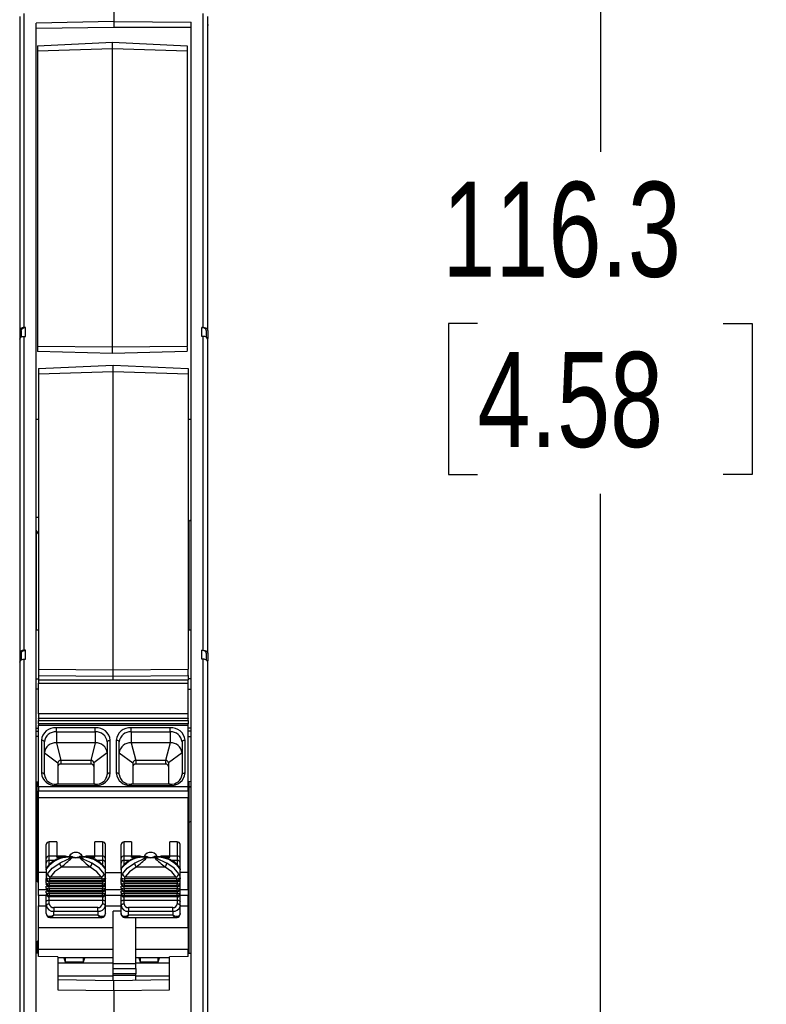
# Model space of a CAD drawing. Header units: millimetres. Extents: x 0 to 559, y 0 to 432.
# Tile 7 of 15: x 144 to 193, y 290 to 356. Entities that reach past the tile are written whole.
import ezdxf

# ---------------------------------------------------------------- set-up
doc = ezdxf.new("R2010")
doc.units = ezdxf.units.MM
doc.header["$LTSCALE"] = 2
doc.layers.add('DIMENSIONS', color=140, linetype='Continuous', lineweight=25)
doc.styles.add('SLDTEXTSTYLE2', font='TXT', dxfattribs={"width": 0.75})
doc.dimstyles.new('SLDDIMSTYLE2', dxfattribs={"dimtxt": 6.35, "dimasz": 6.604, "dimexe": 0, "dimexo": 0.0625, "dimgap": 1.5875, "dimtad": 0, "dimtih": 1, "dimtoh": 1, "dimdec": 1, "dimrnd": 1e-09, "dimzin": 12, "dimdsep": 46, "dimtxsty": 'SLDTEXTSTYLE2', "dimsah": 1, "dimcen": 0.09, "dimadec": 0, "dimazin": 3, "dimtfac": 1, "dimtdec": 1, "dimtofl": 0, "dimtmove": 0, "dimatfit": 3, "dimfxl": 0, "dimfrac": 2, "dimtolj": 1, "dimtzin": 12, "dimarcsym": 0})

# ---------------------------------------------------------------- blocks, each defined once
blk = doc.blocks.new('_D_4')
at = {"layer": 'DIMENSIONS'}
for p, q in [((157.37, 393.568), (188.73, 393.568)), ((182.38, 393.568), (182.38, 346.862)), ((174.169, 335.394), (172.234, 335.394)), ((172.234, 335.394), (172.234, 325.313)), ((190.591, 335.394), (192.525, 335.394)), ((192.525, 335.394), (192.525, 325.313)), ((172.234, 325.313), (174.169, 325.313)), ((192.525, 325.313), (190.591, 325.313)), ((182.38, 277.318), (182.38, 324.024)), ((157.328, 277.318), (188.73, 277.318))]:
    blk.add_line(p, q, dxfattribs=at)
for points in [[(182.38, 393.568), (181.364, 386.964), (183.396, 386.964)], [(182.38, 277.318), (183.396, 283.922), (181.364, 283.922)]]:
    blk.add_solid(points, dxfattribs=at)
at = {"layer": 'DIMENSIONS', "char_height": 6.35, "attachment_point": 1, "style": 'SLDTEXTSTYLE2'}
for s, insert in [('116.3', (171.823, 344.869)), ('4.58', (174.169, 333.499))]:
    blk.add_mtext(s, dxfattribs=dict(at, insert=insert))

msp = doc.modelspace()

# ---------------------------------------------------------------- linework, layer by layer
for p, q in [((149.86, 360.757), (149.86, 355.587)), ((143.875, 335.137), (143.875, 356.116)), ((155.846, 335.137), (155.846, 356.116)), ((143.58, 355.921), (143.58, 334.942)), ((149.86, 355.587), (144.68, 355.475)), ((144.68, 286.873), (144.68, 355.475)), ((149.86, 355.587), (155.04, 355.529)), ((149.86, 355.587), (149.86, 355.171)), ((155.04, 286.873), (155.04, 355.529)), ((156.14, 334.942), (156.14, 355.921)), ((156.14, 355.384), (156.14, 355.317)), ((143.58, 355.001), (143.58, 354.908)), ((149.86, 355.171), (144.68, 355.117)), ((155.04, 355.171), (149.86, 355.171)), ((144.78, 353.96), (149.78, 354.192)), ((149.78, 354.192), (154.78, 353.96)), ((144.78, 353.612), (149.78, 353.773)), ((144.78, 353.612), (144.78, 333.87)), ((149.78, 353.773), (154.78, 353.612)), ((149.78, 333.823), (149.78, 353.773)), ((154.78, 353.96), (154.78, 353.612)), ((154.78, 353.612), (154.78, 333.87)), ((143.58, 334.942), (143.58, 334.401)), ((143.68, 334.943), (143.68, 334.488)), ((143.975, 335.138), (143.875, 335.137)), ((143.975, 334.542), (143.975, 335.138)), ((155.746, 335.138), (155.846, 335.137)), ((155.746, 334.542), (155.746, 335.138)), ((156.04, 334.943), (156.04, 334.49)), ((156.14, 334.942), (156.14, 334.401)), ((143.58, 334.346), (143.58, 313.367)), ((143.875, 334.541), (143.975, 334.542)), ((143.875, 313.562), (143.875, 334.541)), ((155.846, 334.541), (155.746, 334.542)), ((155.846, 313.562), (155.846, 334.541)), ((156.14, 313.367), (156.14, 334.346)), ((149.78, 333.823), (144.78, 333.87)), ((154.78, 333.87), (149.78, 333.823)), ((149.78, 333.403), (144.78, 333.523)), ((154.78, 333.523), (149.78, 333.403)), ((144.83, 332.384), (149.83, 332.616)), ((149.83, 332.616), (154.83, 332.384)), ((154.83, 332.384), (154.83, 332.036)), ((144.83, 332.036), (149.83, 332.197)), ((144.83, 332.036), (144.83, 312.294)), ((149.83, 332.197), (154.83, 332.036)), ((149.83, 312.247), (149.83, 332.197)), ((154.83, 332.036), (154.83, 312.294)), ((144.68, 329.01), (144.83, 329.01)), ((154.83, 329.01), (155.04, 329.01)), ((144.68, 322.45), (144.83, 322.449)), ((155.037, 322.275), (154.89, 322.166)), ((154.89, 322.166), (154.89, 314.917)), ((155.037, 322.275), (155.04, 322.275)), ((155.037, 314.918), (155.037, 322.275)), ((144.684, 321.583), (144.68, 321.583)), ((144.83, 321.344), (144.684, 321.583)), ((144.684, 321.583), (144.684, 314.918)), ((154.83, 319.187), (154.89, 319.187)), ((144.83, 314.917), (144.68, 314.918)), ((155.04, 314.918), (154.83, 314.916)), ((143.58, 313.367), (143.58, 312.826)), ((143.68, 313.368), (143.68, 312.913)), ((143.975, 313.563), (143.875, 313.562)), ((143.975, 312.967), (143.975, 313.563)), ((155.746, 313.563), (155.846, 313.562)), ((155.746, 312.967), (155.746, 313.563)), ((156.04, 313.368), (156.04, 312.914)), ((156.14, 313.367), (156.14, 312.826)), ((143.58, 312.771), (143.58, 286.268)), ((143.875, 312.965), (143.975, 312.967)), ((143.875, 286.268), (143.875, 312.965)), ((155.846, 312.965), (155.746, 312.967)), ((155.846, 286.268), (155.846, 312.965)), ((156.14, 286.268), (156.14, 312.771)), ((144.83, 312.294), (149.83, 312.247)), ((144.83, 311.875), (149.83, 311.827)), ((144.83, 311.875), (144.83, 311.592)), ((149.83, 312.247), (154.83, 312.294)), ((149.83, 311.827), (154.83, 311.875)), ((154.83, 311.875), (154.83, 311.592)), ((144.68, 311.66), (144.83, 311.66)), ((144.83, 311.592), (154.83, 311.592)), ((144.83, 311.592), (144.83, 311.364)), ((144.83, 311.364), (154.83, 311.364)), ((144.83, 309.309), (144.83, 311.364)), ((149.83, 311.592), (149.83, 311.827)), ((155.04, 311.66), (154.83, 311.659)), ((154.83, 311.364), (154.83, 311.592)), ((154.83, 309.309), (154.83, 311.364)), ((144.83, 310.968), (144.68, 310.967)), ((154.83, 310.968), (155.04, 310.967)), ((154.83, 309.309), (144.83, 309.309)), ((144.83, 309.309), (144.83, 309.032)), ((154.83, 309.032), (154.83, 309.309)), ((144.83, 309.032), (154.83, 309.032)), ((144.83, 309.007), (144.83, 309.032)), ((154.83, 309.007), (144.83, 309.007)), ((144.83, 309.007), (144.83, 308.876)), ((144.83, 308.876), (154.83, 308.876)), ((144.83, 308.645), (144.83, 308.876)), ((154.83, 308.645), (144.83, 308.645)), ((144.83, 308.645), (144.83, 308.554)), ((154.83, 309.032), (154.83, 309.007)), ((154.83, 308.876), (154.83, 309.007)), ((154.83, 308.876), (154.83, 308.645)), ((154.83, 308.554), (154.83, 308.645)), ((144.68, 308.352), (144.83, 308.354)), ((144.68, 308.169), (144.83, 308.168)), ((144.83, 308.554), (154.83, 308.554)), ((144.83, 304.445), (144.83, 308.554)), ((148.63, 308.387), (146.03, 308.387)), ((146.03, 308.11), (146.03, 308.387)), ((146.03, 308.11), (146.03, 307.375)), ((146.03, 308.11), (148.63, 308.11)), ((148.63, 308.11), (148.63, 308.387)), ((148.63, 308.11), (148.63, 307.375)), ((153.63, 308.387), (151.03, 308.387)), ((151.03, 308.11), (151.03, 308.387)), ((151.03, 308.11), (151.03, 307.375)), ((151.03, 308.11), (153.63, 308.11)), ((153.63, 308.11), (153.63, 308.387)), ((153.63, 308.11), (153.63, 307.375)), ((154.83, 304.445), (154.83, 308.554)), ((155.04, 308.352), (154.83, 308.354)), ((155.04, 308.169), (154.83, 308.168)), ((144.83, 307.809), (144.68, 307.809)), ((145.03, 307.548), (145.03, 305.367)), ((145.23, 305.258), (145.23, 307.439)), ((148.63, 307.375), (146.03, 307.375)), ((146.03, 307.375), (146.33, 306.205)), ((148.63, 307.375), (148.33, 306.205)), ((149.43, 307.439), (149.43, 305.258)), ((149.63, 305.367), (149.63, 307.548)), ((150.03, 307.548), (150.03, 305.367)), ((150.23, 305.258), (150.23, 307.439)), ((153.63, 307.375), (151.03, 307.375)), ((151.03, 307.375), (151.33, 306.205)), ((153.63, 307.375), (153.33, 306.205)), ((154.43, 307.439), (154.43, 305.258)), ((154.63, 305.367), (154.63, 307.548)), ((154.83, 307.809), (155.04, 307.809)), ((145.23, 306.704), (146.13, 306.038)), ((149.43, 306.704), (148.53, 306.038)), ((150.23, 306.704), (151.13, 306.038)), ((154.43, 306.704), (153.53, 306.038)), ((146.13, 306.038), (146.13, 304.62)), ((148.33, 306.205), (146.33, 306.205)), ((146.33, 306.205), (146.33, 305.96)), ((148.33, 305.96), (146.33, 305.96)), ((148.33, 306.205), (148.33, 305.96)), ((148.53, 306.038), (148.53, 304.62)), ((151.13, 306.038), (151.13, 304.62)), ((153.33, 306.205), (151.33, 306.205)), ((151.33, 306.205), (151.33, 305.96)), ((153.33, 305.96), (151.33, 305.96)), ((153.33, 306.205), (153.33, 305.96)), ((153.53, 306.038), (153.53, 304.62)), ((144.685, 304.785), (144.83, 304.786)), ((144.685, 304.785), (144.685, 304.382)), ((144.755, 299.474), (144.755, 304.785)), ((155.035, 304.785), (154.83, 304.787)), ((154.89, 304.786), (154.89, 304.483)), ((155.035, 304.382), (155.035, 304.785)), ((144.684, 304.383), (144.68, 304.383)), ((144.684, 304.383), (144.685, 304.382)), ((144.684, 302.135), (144.684, 304.383)), ((144.755, 304.431), (144.685, 304.382)), ((154.83, 304.445), (144.83, 304.445)), ((144.83, 304.445), (144.83, 304.168)), ((144.83, 304.168), (154.83, 304.168)), ((144.83, 303.732), (144.83, 304.168)), ((148.63, 304.62), (146.03, 304.62)), ((146.03, 304.62), (146.03, 304.529)), ((146.03, 304.529), (148.63, 304.529)), ((148.63, 304.529), (148.63, 304.62)), ((153.63, 304.62), (151.03, 304.62)), ((151.03, 304.62), (151.03, 304.529)), ((151.03, 304.529), (153.63, 304.529)), ((153.63, 304.529), (153.63, 304.62)), ((154.83, 304.168), (154.83, 304.445)), ((154.83, 304.168), (154.83, 303.732)), ((155.035, 304.382), (154.89, 304.483)), ((154.89, 304.483), (154.89, 302.063)), ((155.037, 304.383), (155.035, 304.382)), ((155.04, 304.383), (155.037, 304.383)), ((155.037, 302.135), (155.037, 304.383)), ((144.83, 303.732), (154.83, 303.732)), ((144.83, 298.725), (144.83, 303.732)), ((154.83, 298.725), (154.83, 303.732)), ((154.89, 303.165), (154.83, 303.166)), ((144.684, 302.135), (144.68, 302.135)), ((144.684, 302.135), (144.684, 301.293)), ((144.684, 302.135), (144.755, 302.1)), ((155.037, 302.135), (154.89, 302.063)), ((154.89, 302.063), (154.89, 293.317)), ((155.037, 293.318), (155.037, 302.135)), ((155.037, 302.135), (155.04, 302.135)), ((144.684, 301.293), (144.68, 301.293)), ((144.684, 301.293), (144.755, 301.306)), ((146.055, 300.754), (145.555, 300.754)), ((145.555, 299.808), (145.555, 300.754)), ((146.055, 300.754), (146.055, 299.808)), ((149.105, 300.754), (148.605, 300.754)), ((148.605, 299.808), (148.605, 300.754)), ((149.105, 300.754), (149.105, 299.808)), ((151.055, 300.754), (150.555, 300.754)), ((150.555, 299.808), (150.555, 300.754)), ((151.055, 300.754), (151.055, 299.808)), ((154.105, 300.754), (153.605, 300.754)), ((153.605, 299.808), (153.605, 300.754)), ((154.105, 300.754), (154.105, 299.808)), ((145.355, 299.671), (145.355, 300.592)), ((149.305, 299.671), (149.305, 300.592)), ((150.355, 299.671), (150.355, 300.592)), ((154.305, 299.671), (154.305, 300.592)), ((144.684, 300.002), (144.68, 300.002)), ((144.684, 293.356), (144.684, 300.002)), ((144.684, 300.002), (144.755, 299.883)), ((144.755, 298.109), (144.755, 299.474)), ((144.755, 299.474), (144.83, 299.474)), ((145.355, 299.342), (145.355, 299.671)), ((145.555, 299.533), (145.555, 299.808)), ((146.055, 299.808), (145.555, 299.808)), ((145.555, 299.283), (145.555, 299.533)), ((145.555, 299.533), (145.93, 299.533)), ((146.055, 299.737), (146.055, 299.808)), ((146.63, 299.8), (146.055, 299.8)), ((146.055, 299.737), (146.63, 299.737)), ((146.63, 299.737), (146.63, 299.8)), ((147.031, 299.711), (147.067, 299.734)), ((147.062, 299.685), (147.093, 299.707)), ((147.599, 299.685), (147.062, 299.685)), ((147.093, 299.707), (147.067, 299.734)), ((147.093, 299.755), (147.07, 299.765)), ((147.093, 299.755), (147.093, 299.707)), ((147.093, 299.707), (147.238, 299.707)), ((147.238, 299.707), (147.33, 299.699)), ((147.33, 299.699), (147.423, 299.707)), ((147.423, 299.707), (147.567, 299.707)), ((147.591, 299.765), (147.567, 299.755)), ((147.594, 299.734), (147.567, 299.707)), ((147.567, 299.707), (147.599, 299.685)), ((147.739, 299.774), (147.583, 299.795)), ((147.594, 299.734), (147.629, 299.711)), ((148.605, 299.8), (148.03, 299.8)), ((148.03, 299.8), (148.03, 299.737)), ((148.03, 299.737), (148.605, 299.737)), ((148.605, 299.737), (148.605, 299.808)), ((149.105, 299.808), (148.605, 299.808)), ((148.732, 299.533), (149.105, 299.533)), ((149.105, 299.808), (149.105, 299.533)), ((149.105, 299.533), (149.105, 299.283)), ((150.355, 299.342), (150.355, 299.671)), ((150.555, 299.533), (150.555, 299.808)), ((151.055, 299.808), (150.555, 299.808)), ((150.555, 299.283), (150.555, 299.533)), ((150.555, 299.533), (150.93, 299.533)), ((151.055, 299.737), (151.055, 299.808)), ((151.63, 299.8), (151.055, 299.8)), ((151.055, 299.737), (151.63, 299.737)), ((151.63, 299.737), (151.63, 299.8)), ((152.031, 299.711), (152.067, 299.734)), ((152.062, 299.685), (152.093, 299.707)), ((152.599, 299.685), (152.062, 299.685)), ((152.067, 299.734), (152.07, 299.765)), ((152.093, 299.707), (152.067, 299.734)), ((152.093, 299.755), (152.07, 299.765)), ((152.093, 299.755), (152.093, 299.707)), ((152.093, 299.707), (152.238, 299.707)), ((152.238, 299.707), (152.33, 299.699)), ((152.33, 299.699), (152.423, 299.707)), ((152.423, 299.707), (152.567, 299.707)), ((152.591, 299.765), (152.567, 299.755)), ((152.594, 299.734), (152.567, 299.707)), ((152.567, 299.707), (152.599, 299.685)), ((152.739, 299.774), (152.583, 299.795)), ((152.594, 299.734), (152.629, 299.711)), ((153.605, 299.8), (153.03, 299.8)), ((153.03, 299.8), (153.03, 299.737)), ((153.03, 299.737), (153.605, 299.737)), ((153.605, 299.737), (153.605, 299.808)), ((154.105, 299.808), (153.605, 299.808)), ((153.732, 299.533), (154.105, 299.533)), ((154.105, 299.808), (154.105, 299.533)), ((154.105, 299.533), (154.105, 299.283)), ((145.355, 298.725), (144.83, 298.725)), ((144.83, 297.579), (144.83, 298.725)), ((145.355, 298.977), (145.355, 299.342)), ((145.37, 298.974), (145.355, 298.89)), ((145.355, 298.89), (145.355, 298.288)), ((145.394, 299.053), (145.374, 298.979)), ((148.298, 299.082), (146.363, 299.082)), ((149.287, 298.979), (149.267, 299.053)), ((149.305, 298.89), (149.291, 298.974)), ((149.305, 298.922), (149.305, 299.342)), ((149.305, 298.884), (149.305, 298.922)), ((149.305, 298.89), (149.305, 298.922)), ((149.305, 298.288), (149.305, 298.89)), ((149.305, 298.725), (150.355, 298.725)), ((150.355, 298.977), (150.355, 299.342)), ((150.37, 298.974), (150.355, 298.89)), ((150.355, 298.89), (150.355, 298.288)), ((150.394, 299.053), (150.374, 298.979)), ((153.298, 299.082), (151.363, 299.082)), ((154.287, 298.979), (154.267, 299.053)), ((154.305, 298.89), (154.291, 298.974)), ((154.305, 298.922), (154.305, 299.342)), ((154.305, 298.884), (154.305, 298.922)), ((154.305, 298.89), (154.305, 298.922)), ((154.305, 298.288), (154.305, 298.89)), ((154.83, 298.725), (154.305, 298.725)), ((154.83, 297.579), (154.83, 298.725)), ((144.822, 298.038), (144.755, 298.109)), ((145.355, 298.288), (145.361, 298.352)), ((145.355, 298.279), (145.355, 298.288)), ((145.355, 298.266), (145.355, 298.279)), ((145.355, 298.023), (145.355, 298.266)), ((145.361, 298.352), (145.374, 298.368)), ((145.374, 298.368), (145.391, 298.453)), ((145.572, 298.288), (145.543, 298.292)), ((145.555, 298.112), (145.555, 298.116)), ((145.555, 298.112), (149.105, 298.112)), ((145.555, 298.098), (145.555, 298.112)), ((145.555, 298.098), (149.105, 298.098)), ((145.555, 297.957), (145.555, 298.098)), ((149.088, 298.288), (145.572, 298.288)), ((149.088, 298.149), (145.572, 298.149)), ((145.637, 298.418), (149.023, 298.418)), ((149.088, 298.182), (149.088, 298.288)), ((149.088, 298.149), (149.088, 298.182)), ((149.105, 298.116), (149.105, 298.112)), ((149.105, 298.112), (149.105, 298.098)), ((149.105, 298.098), (149.105, 297.957)), ((149.27, 298.453), (149.286, 298.368)), ((149.286, 298.368), (149.286, 298.325)), ((149.286, 298.368), (149.3, 298.352)), ((149.3, 298.352), (149.305, 298.288)), ((149.305, 298.279), (149.305, 298.288)), ((149.305, 298.266), (149.305, 298.279)), ((149.305, 298.062), (149.305, 298.206)), ((150.355, 298.288), (150.361, 298.352)), ((150.355, 298.279), (150.355, 298.288)), ((150.355, 298.266), (150.355, 298.279)), ((150.355, 298.023), (150.355, 298.266)), ((150.361, 298.352), (150.374, 298.368)), ((150.374, 298.368), (150.391, 298.453)), ((150.572, 298.288), (150.543, 298.292)), ((150.555, 298.112), (150.555, 298.116)), ((150.555, 298.112), (154.105, 298.112)), ((150.555, 298.098), (150.555, 298.112)), ((150.555, 298.098), (154.105, 298.098)), ((150.555, 297.957), (150.555, 298.098)), ((154.088, 298.288), (150.572, 298.288)), ((154.088, 298.149), (150.572, 298.149)), ((150.637, 298.418), (154.023, 298.418)), ((154.088, 298.182), (154.088, 298.288)), ((154.088, 298.149), (154.088, 298.182)), ((154.105, 298.116), (154.105, 298.112)), ((154.105, 298.112), (154.105, 298.098)), ((154.105, 298.098), (154.105, 297.957)), ((154.27, 298.453), (154.286, 298.368)), ((154.286, 298.368), (154.286, 298.325)), ((154.286, 298.368), (154.3, 298.352)), ((154.3, 298.352), (154.305, 298.288)), ((154.305, 298.279), (154.305, 298.288)), ((154.305, 298.266), (154.305, 298.279)), ((154.305, 298.062), (154.305, 298.206)), ((144.822, 298.038), (144.83, 298.032)), ((144.83, 298.038), (144.822, 298.038)), ((144.83, 297.188), (144.83, 297.579)), ((144.83, 297.579), (145.355, 297.579)), ((145.356, 298.012), (145.355, 298.024)), ((145.355, 297.939), (145.355, 297.948)), ((145.355, 297.695), (145.355, 297.806)), ((145.356, 297.685), (145.355, 297.697)), ((145.355, 297.612), (145.355, 297.62)), ((145.355, 297.369), (145.355, 297.479)), ((149.105, 297.957), (145.555, 297.957)), ((145.555, 297.957), (145.555, 297.823)), ((149.105, 297.823), (145.555, 297.823)), ((145.555, 297.78), (145.555, 297.823)), ((145.555, 297.78), (149.105, 297.78)), ((145.555, 297.771), (145.555, 297.78)), ((145.555, 297.771), (149.105, 297.771)), ((145.555, 297.63), (145.555, 297.771)), ((149.105, 297.63), (145.555, 297.63)), ((145.555, 297.63), (145.555, 297.495)), ((149.105, 297.495), (145.555, 297.495)), ((145.555, 297.453), (145.555, 297.495)), ((145.555, 297.453), (149.105, 297.453)), ((145.555, 297.444), (145.555, 297.453)), ((145.555, 297.444), (149.105, 297.444)), ((145.555, 297.303), (145.555, 297.444)), ((149.105, 297.823), (149.105, 297.957)), ((149.105, 297.823), (149.105, 297.78)), ((149.105, 297.78), (149.105, 297.771)), ((149.105, 297.771), (149.105, 297.63)), ((149.105, 297.495), (149.105, 297.63)), ((149.105, 297.495), (149.105, 297.453)), ((149.105, 297.453), (149.105, 297.444)), ((149.105, 297.444), (149.105, 297.303)), ((149.305, 297.939), (149.305, 297.948)), ((149.305, 297.62), (149.305, 297.629)), ((149.305, 297.612), (149.305, 297.62)), ((149.305, 297.579), (150.355, 297.579)), ((150.356, 298.012), (150.355, 298.024)), ((150.355, 297.939), (150.355, 297.948)), ((150.355, 297.695), (150.355, 297.806)), ((150.356, 297.685), (150.355, 297.697)), ((150.355, 297.612), (150.355, 297.62)), ((150.355, 297.369), (150.355, 297.479)), ((154.105, 297.957), (150.555, 297.957)), ((150.555, 297.957), (150.555, 297.823)), ((154.105, 297.823), (150.555, 297.823)), ((150.555, 297.78), (150.555, 297.823)), ((150.555, 297.78), (154.105, 297.78)), ((150.555, 297.771), (150.555, 297.78)), ((150.555, 297.771), (154.105, 297.771)), ((150.555, 297.63), (150.555, 297.771)), ((154.105, 297.63), (150.555, 297.63)), ((150.555, 297.63), (150.555, 297.495)), ((154.105, 297.495), (150.555, 297.495)), ((150.555, 297.453), (150.555, 297.495)), ((150.555, 297.453), (154.105, 297.453)), ((150.555, 297.444), (150.555, 297.453)), ((150.555, 297.444), (154.105, 297.444)), ((150.555, 297.303), (150.555, 297.444)), ((154.105, 297.823), (154.105, 297.957)), ((154.105, 297.823), (154.105, 297.78)), ((154.105, 297.78), (154.105, 297.771)), ((154.105, 297.771), (154.105, 297.63)), ((154.105, 297.495), (154.105, 297.63)), ((154.105, 297.495), (154.105, 297.453)), ((154.105, 297.453), (154.105, 297.444)), ((154.105, 297.444), (154.105, 297.303)), ((154.305, 297.939), (154.305, 297.948)), ((154.305, 297.62), (154.305, 297.629)), ((154.305, 297.612), (154.305, 297.62)), ((154.305, 297.579), (154.83, 297.579)), ((154.83, 297.579), (154.83, 297.188)), ((144.83, 297.188), (144.83, 296.496)), ((145.355, 297.188), (144.83, 297.188)), ((145.356, 297.362), (145.355, 297.37)), ((145.355, 296.757), (145.355, 297.188)), ((145.355, 296.519), (145.355, 296.757)), ((149.105, 297.303), (145.555, 297.303)), ((145.555, 297.303), (145.555, 297.169)), ((149.105, 297.169), (145.555, 297.169)), ((145.555, 297.124), (145.555, 297.169)), ((149.105, 297.124), (145.555, 297.124)), ((145.555, 297.124), (145.555, 297.079)), ((149.105, 297.079), (145.555, 297.079)), ((145.555, 296.866), (145.555, 297.079)), ((145.555, 296.628), (145.555, 296.866)), ((145.555, 296.866), (149.105, 296.866)), ((149.105, 297.169), (149.105, 297.303)), ((149.105, 297.169), (149.105, 297.124)), ((149.105, 297.079), (149.105, 297.124)), ((149.105, 297.079), (149.105, 296.866)), ((149.105, 296.866), (149.105, 296.628)), ((149.305, 297.267), (149.305, 297.369)), ((149.305, 296.757), (149.305, 297.267)), ((150.355, 297.188), (149.305, 297.188)), ((149.305, 296.519), (149.305, 296.757)), ((150.356, 297.362), (150.355, 297.37)), ((150.355, 296.757), (150.355, 297.188)), ((150.355, 296.519), (150.355, 296.757)), ((154.105, 297.303), (150.555, 297.303)), ((150.555, 297.303), (150.555, 297.169)), ((154.105, 297.169), (150.555, 297.169)), ((150.555, 297.124), (150.555, 297.169)), ((154.105, 297.124), (150.555, 297.124)), ((150.555, 297.124), (150.555, 297.079)), ((154.105, 297.079), (150.555, 297.079)), ((150.555, 296.866), (150.555, 297.079)), ((150.555, 296.628), (150.555, 296.866)), ((150.555, 296.866), (154.105, 296.866)), ((154.105, 297.169), (154.105, 297.303)), ((154.105, 297.169), (154.105, 297.124)), ((154.105, 297.079), (154.105, 297.124)), ((154.105, 297.079), (154.105, 296.866)), ((154.105, 296.866), (154.105, 296.628)), ((154.305, 297.267), (154.305, 297.369)), ((154.305, 296.757), (154.305, 297.267)), ((154.83, 297.188), (154.305, 297.188)), ((154.305, 296.519), (154.305, 296.757)), ((154.83, 296.496), (154.83, 297.188)), ((144.83, 295.023), (144.83, 296.496)), ((144.83, 296.496), (145.359, 296.496)), ((145.355, 295.968), (145.355, 296.519)), ((145.855, 296.368), (145.855, 296.125)), ((148.805, 296.368), (145.855, 296.368)), ((145.855, 295.856), (145.855, 296.125)), ((145.855, 296.125), (148.805, 296.125)), ((148.805, 296.125), (148.805, 296.368)), ((148.805, 296.125), (148.805, 295.856)), ((149.305, 296.519), (149.295, 296.453)), ((149.302, 296.496), (150.359, 296.496)), ((149.305, 295.968), (149.305, 296.519)), ((150.355, 296.142), (149.83, 296.142)), ((149.83, 292.618), (149.83, 296.142)), ((150.355, 295.968), (150.355, 296.519)), ((150.855, 296.368), (150.855, 296.125)), ((153.805, 296.368), (150.855, 296.368)), ((150.855, 295.856), (150.855, 296.125)), ((150.855, 296.125), (153.805, 296.125)), ((153.805, 296.125), (153.805, 296.368)), ((153.805, 296.125), (153.805, 295.856)), ((154.305, 296.519), (154.295, 296.453)), ((154.302, 296.496), (154.83, 296.496)), ((154.305, 295.968), (154.305, 296.519)), ((154.83, 295.023), (154.83, 296.496)), ((145.632, 295.691), (145.584, 295.72)), ((149.028, 295.691), (145.632, 295.691)), ((148.805, 295.856), (145.855, 295.856)), ((149.028, 295.691), (148.952, 295.719)), ((149.028, 295.691), (149.086, 295.726)), ((150.632, 295.691), (150.584, 295.72)), ((154.028, 295.691), (150.632, 295.691)), ((153.805, 295.856), (150.855, 295.856)), ((151.33, 292.618), (151.33, 295.691)), ((154.028, 295.691), (153.952, 295.719)), ((154.028, 295.691), (154.086, 295.726)), ((149.83, 295.023), (144.83, 295.023)), ((144.83, 293.598), (144.83, 295.023)), ((154.83, 295.023), (151.33, 295.023)), ((154.83, 295.023), (154.83, 293.598)), ((144.83, 294.199), (144.755, 294.11)), ((144.755, 294.11), (144.755, 293.355)), ((144.83, 293.598), (149.83, 293.598)), ((144.83, 293.092), (144.83, 293.598)), ((151.33, 293.598), (154.83, 293.598)), ((154.83, 293.092), (154.83, 293.598)), ((144.68, 293.356), (144.83, 293.353)), ((146.13, 293.08), (144.83, 293.092)), ((146.13, 293.08), (146.13, 290.872)), ((149.83, 293.02), (146.13, 293.02)), ((146.535, 293.02), (146.625, 292.75)), ((146.625, 293.02), (146.625, 292.75)), ((147.835, 292.75), (147.835, 293.02)), ((147.835, 292.75), (147.926, 293.02)), ((153.59, 293.02), (151.33, 293.02)), ((151.535, 293.02), (151.625, 292.75)), ((151.625, 293.02), (151.625, 292.75)), ((152.835, 292.75), (152.835, 293.02)), ((152.835, 292.75), (152.926, 293.02)), ((154.83, 293.092), (153.59, 293.08)), ((153.59, 290.872), (153.59, 293.08)), ((154.83, 293.316), (155.04, 293.318)), ((146.13, 292.687), (149.83, 292.687)), ((146.625, 292.75), (147.835, 292.75)), ((151.33, 292.618), (149.83, 292.618)), ((149.83, 292.309), (149.83, 292.618)), ((149.83, 292.309), (151.33, 292.309)), ((149.83, 291.946), (149.83, 292.309)), ((151.33, 292.687), (153.59, 292.687)), ((151.33, 292.309), (151.33, 292.618)), ((151.33, 292.309), (151.33, 291.946)), ((151.625, 292.75), (152.835, 292.75)), ((146.13, 291.802), (149.83, 291.802)), ((149.86, 291.48), (146.13, 291.545)), ((151.33, 291.946), (149.83, 291.946)), ((149.83, 291.851), (149.83, 291.946)), ((149.83, 291.851), (151.33, 291.851)), ((149.83, 291.48), (149.83, 291.851)), ((153.59, 291.545), (149.86, 291.48)), ((149.86, 290.837), (149.86, 291.48)), ((151.33, 291.851), (151.33, 291.946)), ((151.33, 291.505), (151.33, 291.851)), ((151.33, 291.802), (153.59, 291.802)), ((146.13, 290.872), (149.86, 290.837)), ((149.86, 290.837), (153.59, 290.872)), ((149.86, 290.837), (149.86, 286.732))]:
    msp.add_line(p, q)
at = {"flags": 128}
for points in [[(144.78, 353.96), (144.78, 353.801), (144.78, 353.612)], [(143.875, 335.137), (143.811, 335.131), (143.748, 335.117), (143.661, 335.075), (143.604, 335.017), (143.58, 334.942)], [(143.68, 334.943), (143.701, 335.014), (143.761, 335.076), (143.848, 335.118), (143.909, 335.132), (143.975, 335.138)], [(156.04, 334.943), (156.012, 335.025), (155.96, 335.076), (155.912, 335.103), (155.859, 335.122), (155.803, 335.134), (155.746, 335.138)], [(155.846, 335.137), (155.903, 335.132), (155.959, 335.121), (156.012, 335.101), (156.06, 335.075), (156.112, 335.023), (156.14, 334.942)], [(143.58, 334.346), (143.601, 334.417), (143.661, 334.479), (143.748, 334.521), (143.809, 334.535), (143.875, 334.541)], [(156.14, 334.346), (156.112, 334.427), (156.06, 334.479), (156.012, 334.505), (155.959, 334.524), (155.903, 334.536), (155.846, 334.541)], [(149.78, 333.403), (149.78, 333.483), (149.78, 333.584), (149.78, 333.7), (149.78, 333.823)], [(144.83, 332.384), (144.83, 332.225), (144.83, 332.036)], [(143.875, 313.562), (143.811, 313.556), (143.748, 313.542), (143.661, 313.5), (143.604, 313.442), (143.58, 313.367)], [(143.68, 313.368), (143.701, 313.439), (143.761, 313.501), (143.848, 313.543), (143.909, 313.557), (143.975, 313.563)], [(156.04, 313.368), (156.012, 313.45), (155.96, 313.501), (155.912, 313.528), (155.859, 313.547), (155.803, 313.558), (155.746, 313.563)], [(155.846, 313.562), (155.903, 313.557), (155.959, 313.546), (156.012, 313.526), (156.06, 313.5), (156.112, 313.448), (156.14, 313.367)], [(143.58, 312.771), (143.601, 312.842), (143.661, 312.904), (143.748, 312.945), (143.809, 312.96), (143.875, 312.965)], [(156.14, 312.771), (156.112, 312.852), (156.06, 312.904), (156.012, 312.93), (155.959, 312.949), (155.903, 312.961), (155.846, 312.965)], [(144.83, 312.294), (144.83, 312.171), (144.83, 312.056), (144.83, 311.955), (144.83, 311.875)], [(149.83, 311.827), (149.83, 311.907), (149.83, 312.008), (149.83, 312.124), (149.83, 312.247)], [(154.83, 311.875), (154.83, 311.955), (154.83, 312.056), (154.83, 312.171), (154.83, 312.294)], [(145.23, 307.439), (145.227, 307.46), (145.215, 307.481), (145.197, 307.499), (145.172, 307.516), (145.141, 307.53), (145.107, 307.54), (145.069, 307.546), (145.03, 307.548)], [(149.43, 307.439), (149.434, 307.46), (149.446, 307.481), (149.464, 307.499), (149.489, 307.516), (149.519, 307.53), (149.554, 307.54), (149.591, 307.546), (149.63, 307.548)], [(150.23, 307.439), (150.227, 307.46), (150.215, 307.481), (150.197, 307.499), (150.172, 307.516), (150.141, 307.53), (150.107, 307.54), (150.069, 307.546), (150.03, 307.548)], [(154.63, 307.548), (154.591, 307.546), (154.554, 307.54), (154.519, 307.53), (154.489, 307.516), (154.464, 307.499), (154.446, 307.481), (154.434, 307.46), (154.43, 307.439)], [(145.23, 305.258), (145.227, 305.28), (145.215, 305.3), (145.197, 305.319), (145.172, 305.335), (145.141, 305.349), (145.107, 305.359), (145.069, 305.365), (145.03, 305.367)], [(149.63, 305.367), (149.591, 305.365), (149.554, 305.359), (149.519, 305.349), (149.489, 305.335), (149.464, 305.319), (149.446, 305.3), (149.434, 305.28), (149.43, 305.258)], [(150.23, 305.258), (150.227, 305.28), (150.215, 305.3), (150.197, 305.319), (150.172, 305.335), (150.141, 305.349), (150.107, 305.359), (150.069, 305.365), (150.03, 305.367)], [(154.43, 305.258), (154.434, 305.28), (154.446, 305.3), (154.464, 305.319), (154.489, 305.335), (154.519, 305.349), (154.554, 305.359), (154.591, 305.365), (154.63, 305.367)], [(146.93, 299.795), (146.933, 299.831), (146.987, 299.945), (147.098, 300.033), (147.248, 300.082), (147.413, 300.082), (147.563, 300.033), (147.674, 299.945), (147.727, 299.831), (147.729, 299.769)], [(151.93, 299.795), (151.933, 299.831), (151.987, 299.945), (152.098, 300.033), (152.248, 300.082), (152.413, 300.082), (152.563, 300.033), (152.674, 299.945), (152.727, 299.831), (152.729, 299.769)], [(147.07, 299.765), (147.025, 299.782), (146.994, 299.791), (146.973, 299.789), (146.962, 299.773)], [(147.062, 299.685), (147.046, 299.699), (147.031, 299.711)], [(147.067, 299.734), (147.068, 299.75), (147.07, 299.765)], [(147.238, 299.707), (147.162, 299.728), (147.093, 299.755)], [(147.567, 299.755), (147.499, 299.728), (147.423, 299.707)], [(147.567, 299.707), (147.567, 299.714), (147.567, 299.721), (147.567, 299.727), (147.567, 299.733), (147.567, 299.739), (147.567, 299.745), (147.567, 299.75), (147.567, 299.755)], [(147.699, 299.773), (147.688, 299.789), (147.666, 299.791), (147.635, 299.782), (147.591, 299.765)], [(147.591, 299.765), (147.593, 299.75), (147.594, 299.734)], [(147.629, 299.711), (147.615, 299.699), (147.599, 299.685)], [(149.305, 299.342), (149.305, 299.471), (149.305, 299.671)], [(152.07, 299.765), (152.025, 299.782), (151.994, 299.791), (151.973, 299.789), (151.962, 299.773)], [(152.062, 299.685), (152.046, 299.699), (152.031, 299.711)], [(152.238, 299.707), (152.162, 299.728), (152.093, 299.755)], [(152.567, 299.755), (152.499, 299.728), (152.423, 299.707)], [(152.567, 299.707), (152.567, 299.714), (152.567, 299.721), (152.567, 299.727), (152.567, 299.733), (152.567, 299.739), (152.567, 299.745), (152.567, 299.75), (152.567, 299.755)], [(152.699, 299.773), (152.688, 299.789), (152.666, 299.791), (152.635, 299.782), (152.591, 299.765)], [(152.591, 299.765), (152.593, 299.75), (152.594, 299.734)], [(152.629, 299.711), (152.615, 299.699), (152.599, 299.685)], [(154.305, 299.342), (154.305, 299.471), (154.305, 299.671)], [(145.355, 298.89), (145.359, 298.929), (145.366, 298.954)], [(145.397, 299.052), (145.386, 299.039), (145.37, 298.974)], [(145.447, 298.624), (145.751, 298.996), (146.254, 299.329)], [(146.363, 299.082), (145.916, 298.77), (145.637, 298.418)], [(149.023, 298.418), (148.745, 298.77), (148.298, 299.082)], [(149.214, 298.624), (148.909, 298.996), (148.407, 299.329)], [(149.291, 298.974), (149.274, 299.039), (149.264, 299.052)], [(149.292, 298.961), (149.302, 298.929), (149.305, 298.89)], [(150.355, 298.89), (150.359, 298.929), (150.366, 298.954)], [(150.397, 299.052), (150.386, 299.039), (150.37, 298.974)], [(150.447, 298.624), (150.751, 298.996), (151.254, 299.329)], [(151.363, 299.082), (150.916, 298.77), (150.637, 298.418)], [(154.023, 298.418), (153.745, 298.77), (153.298, 299.082)], [(154.214, 298.624), (153.909, 298.996), (153.407, 299.329)], [(154.291, 298.974), (154.274, 299.039), (154.264, 299.052)], [(154.292, 298.961), (154.302, 298.929), (154.305, 298.89)], [(145.391, 298.453), (145.402, 298.511), (145.447, 298.624)], [(145.555, 298.116), (145.56, 298.143), (145.572, 298.151)], [(145.572, 298.288), (145.598, 298.361), (145.637, 298.418)], [(145.572, 298.288), (145.572, 298.232), (145.572, 298.188), (145.572, 298.159), (145.572, 298.149)], [(149.023, 298.418), (149.063, 298.361), (149.088, 298.288)], [(149.088, 298.151), (149.101, 298.143), (149.105, 298.116)], [(149.214, 298.624), (149.258, 298.511), (149.27, 298.453)], [(149.286, 298.325), (149.265, 298.257), (149.24, 298.224)], [(149.305, 298.023), (149.305, 298.161), (149.305, 298.266)], [(150.391, 298.453), (150.402, 298.511), (150.447, 298.624)], [(150.555, 298.116), (150.56, 298.143), (150.572, 298.151)], [(150.572, 298.288), (150.598, 298.361), (150.637, 298.418)], [(150.572, 298.288), (150.572, 298.232), (150.572, 298.188), (150.572, 298.159), (150.572, 298.149)], [(154.023, 298.418), (154.063, 298.361), (154.088, 298.288)], [(154.088, 298.151), (154.101, 298.143), (154.105, 298.116)], [(154.214, 298.624), (154.258, 298.511), (154.27, 298.453)], [(154.286, 298.325), (154.265, 298.257), (154.24, 298.224)], [(154.305, 298.023), (154.305, 298.161), (154.305, 298.266)], [(145.355, 298.023), (145.359, 298.01), (145.371, 297.998), (145.389, 297.986), (145.414, 297.976), (145.444, 297.968), (145.479, 297.962), (145.516, 297.958), (145.555, 297.957)], [(145.355, 297.695), (145.359, 297.683), (145.371, 297.67), (145.389, 297.659), (145.414, 297.649), (145.444, 297.641), (145.479, 297.635), (145.516, 297.631), (145.555, 297.63)], [(149.105, 297.957), (149.144, 297.958), (149.182, 297.962), (149.216, 297.968), (149.247, 297.976), (149.272, 297.986), (149.29, 297.998), (149.302, 298.01), (149.305, 298.023)], [(149.105, 297.63), (149.144, 297.631), (149.182, 297.635), (149.216, 297.641), (149.247, 297.649), (149.272, 297.659), (149.29, 297.67), (149.302, 297.683), (149.305, 297.695)], [(149.305, 297.948), (149.305, 298.011), (149.305, 298.011), (149.305, 298.015), (149.305, 298.021), (149.305, 298.023)], [(149.305, 297.695), (149.305, 297.833), (149.305, 297.939)], [(149.305, 297.62), (149.305, 297.684), (149.305, 297.684), (149.305, 297.687), (149.305, 297.694), (149.305, 297.695)], [(149.305, 297.369), (149.305, 297.507), (149.305, 297.612)], [(150.355, 298.023), (150.359, 298.01), (150.371, 297.998), (150.389, 297.986), (150.414, 297.976), (150.444, 297.968), (150.479, 297.962), (150.516, 297.958), (150.555, 297.957)], [(150.355, 297.695), (150.359, 297.683), (150.371, 297.67), (150.389, 297.659), (150.414, 297.649), (150.444, 297.641), (150.479, 297.635), (150.516, 297.631), (150.555, 297.63)], [(154.105, 297.957), (154.144, 297.958), (154.182, 297.962), (154.216, 297.968), (154.247, 297.976), (154.272, 297.986), (154.29, 297.998), (154.302, 298.01), (154.305, 298.023)], [(154.105, 297.63), (154.144, 297.631), (154.182, 297.635), (154.216, 297.641), (154.247, 297.649), (154.272, 297.659), (154.29, 297.67), (154.302, 297.683), (154.305, 297.695)], [(154.305, 297.948), (154.305, 298.011), (154.305, 298.011), (154.305, 298.015), (154.305, 298.021), (154.305, 298.023)], [(154.305, 297.695), (154.305, 297.833), (154.305, 297.939)], [(154.305, 297.62), (154.305, 297.684), (154.305, 297.684), (154.305, 297.687), (154.305, 297.694), (154.305, 297.695)], [(154.305, 297.369), (154.305, 297.507), (154.305, 297.612)], [(145.355, 297.369), (145.359, 297.356), (145.371, 297.344), (145.389, 297.332), (145.414, 297.322), (145.444, 297.314), (145.479, 297.308), (145.516, 297.304), (145.555, 297.303)], [(145.355, 296.757), (145.359, 296.778), (145.371, 296.799), (145.389, 296.818), (145.414, 296.834), (145.444, 296.848), (145.479, 296.858), (145.516, 296.864), (145.555, 296.866)], [(149.105, 297.303), (149.144, 297.304), (149.182, 297.308), (149.216, 297.314), (149.247, 297.322), (149.272, 297.332), (149.29, 297.344), (149.302, 297.356), (149.305, 297.369)], [(149.105, 296.866), (149.144, 296.864), (149.182, 296.858), (149.216, 296.848), (149.247, 296.834), (149.272, 296.818), (149.29, 296.799), (149.302, 296.778), (149.305, 296.757)], [(149.305, 297.294), (149.305, 297.356), (149.305, 297.356), (149.305, 297.356), (149.305, 297.359), (149.305, 297.365), (149.305, 297.369)], [(150.355, 297.369), (150.359, 297.356), (150.371, 297.344), (150.389, 297.332), (150.414, 297.322), (150.444, 297.314), (150.479, 297.308), (150.516, 297.304), (150.555, 297.303)], [(150.355, 296.757), (150.359, 296.778), (150.371, 296.799), (150.389, 296.818), (150.414, 296.834), (150.444, 296.848), (150.479, 296.858), (150.516, 296.864), (150.555, 296.866)], [(154.105, 297.303), (154.144, 297.304), (154.182, 297.308), (154.216, 297.314), (154.247, 297.322), (154.272, 297.332), (154.29, 297.344), (154.302, 297.356), (154.305, 297.369)], [(154.105, 296.866), (154.144, 296.864), (154.182, 296.858), (154.216, 296.848), (154.247, 296.834), (154.272, 296.818), (154.29, 296.799), (154.302, 296.778), (154.305, 296.757)], [(154.305, 297.294), (154.305, 297.356), (154.305, 297.356), (154.305, 297.356), (154.305, 297.359), (154.305, 297.365), (154.305, 297.369)], [(145.355, 296.519), (145.359, 296.54), (145.371, 296.561), (145.389, 296.58), (145.414, 296.596), (145.444, 296.61), (145.479, 296.62), (145.516, 296.626), (145.555, 296.628)], [(145.369, 296.559), (145.361, 296.496), (145.362, 296.474)], [(149.105, 296.628), (149.144, 296.626), (149.182, 296.62), (149.216, 296.61), (149.247, 296.596), (149.272, 296.58), (149.29, 296.561), (149.302, 296.54), (149.305, 296.519)], [(149.298, 296.474), (149.3, 296.496), (149.292, 296.559)], [(150.355, 296.519), (150.359, 296.54), (150.371, 296.561), (150.389, 296.58), (150.414, 296.596), (150.444, 296.61), (150.479, 296.62), (150.516, 296.626), (150.555, 296.628)], [(150.369, 296.559), (150.361, 296.496), (150.362, 296.474)], [(154.105, 296.628), (154.144, 296.626), (154.182, 296.62), (154.216, 296.61), (154.247, 296.596), (154.272, 296.58), (154.29, 296.561), (154.302, 296.54), (154.305, 296.519)], [(154.298, 296.474), (154.3, 296.496), (154.292, 296.559)], [(145.355, 295.968), (145.365, 295.906), (145.395, 295.855), (145.447, 295.816), (145.519, 295.793), (145.678, 295.799), (145.855, 295.856)], [(145.855, 295.856), (145.73, 295.732), (145.632, 295.691)], [(148.805, 295.856), (148.983, 295.799), (149.142, 295.793), (149.214, 295.816), (149.265, 295.855), (149.296, 295.906), (149.305, 295.968)], [(149.305, 295.968), (149.302, 295.939), (149.296, 295.923)], [(150.355, 295.968), (150.365, 295.906), (150.395, 295.855), (150.447, 295.816), (150.519, 295.793), (150.678, 295.799), (150.855, 295.856)], [(150.369, 295.914), (150.359, 295.939), (150.355, 295.968)], [(150.855, 295.856), (150.73, 295.732), (150.632, 295.691)], [(153.805, 295.856), (153.983, 295.799), (154.142, 295.793), (154.214, 295.816), (154.265, 295.855), (154.296, 295.906), (154.305, 295.968)], [(154.305, 295.968), (154.302, 295.939), (154.296, 295.923)]]:
    msp.add_lwpolyline(points, dxfattribs=at)
for centre, radius, start, end in [((57.83, 353.983), 91.951, 359.86931, 0.13062), ((165.538, 333.696), 20.758, 179.51997, 180.47904), ((134.023, 333.696), 20.758, 359.52097, 0.48004), ((-13.648, 332.459), 163.479, 359.90822, 0.0552), ((145.956, 307.459), 0.93, 85.42667, 174.54447), ((145.971, 307.368), 0.744, 85.42667, 174.54447), ((148.705, 307.459), 0.93, 5.45553, 94.57333), ((148.69, 307.368), 0.744, 5.45553, 94.57333), ((150.956, 307.459), 0.93, 85.42667, 174.54447), ((150.971, 307.368), 0.744, 85.42667, 174.54447), ((153.705, 307.459), 0.93, 5.45553, 94.57333), ((153.69, 307.368), 0.744, 5.45553, 94.57333), ((145.971, 306.633), 0.744, 85.42667, 174.54447), ((148.69, 306.633), 0.744, 5.45553, 94.57333), ((150.971, 306.633), 0.744, 85.42667, 174.54447), ((153.69, 306.633), 0.744, 5.45553, 94.57333), ((146.316, 306.02), 0.186, 85.42667, 174.54447), ((146.316, 305.775), 0.186, 85.42667, 174.54447), ((148.345, 306.02), 0.186, 5.45553, 94.57333), ((148.345, 305.775), 0.186, 5.45553, 94.57333), ((151.316, 306.02), 0.186, 85.42667, 174.54447), ((151.316, 305.775), 0.186, 85.42667, 174.54447), ((153.345, 306.02), 0.186, 5.45553, 94.57333), ((153.345, 305.775), 0.186, 5.45553, 94.57333), ((145.956, 305.456), 0.93, 185.45553, 274.57333), ((148.705, 305.456), 0.93, 265.42667, 354.54447), ((150.956, 305.456), 0.93, 185.45553, 274.57333), ((153.705, 305.456), 0.93, 265.42667, 354.54447), ((145.962, 305.355), 0.738, 187.51861, 275.27799), ((148.704, 305.348), 0.732, 264.23704, 352.96637), ((150.962, 305.355), 0.738, 187.51861, 275.27799), ((153.704, 305.348), 0.732, 264.23704, 352.96637), ((145.537, 300.572), 0.183, 84.32663, 173.75276), ((149.123, 300.572), 0.183, 6.24665, 95.67397), ((150.537, 300.572), 0.183, 84.32663, 173.75276), ((154.123, 300.572), 0.183, 6.24665, 95.67397), ((145.529, 299.632), 0.178, 81.34105, 167.24679), ((145.551, 299.338), 0.196, 88.74906, 178.69189), ((146.883, 297.87), 1.873, 84.37378, 143.8744), ((146.817, 298.014), 1.762, 86.60415, 143.80076), ((241.296, 107.066), 214.471, 116.07329, 116.30469), ((135.209, 312.71), 17.61, 309.3012, 312.304), ((146.629, 299.631), 0.169, 44.80272, 89.45516), ((147.756, 297.822), 1.919, 36.90191, 94.84986), ((157.053, 309.931), 13.941, 227.30071, 231.09394), ((53.191, 106.713), 214.865, 63.69549, 63.92646), ((147.843, 298.015), 1.762, 36.16792, 93.38358), ((148.032, 299.631), 0.169, 90.53573, 135.14693), ((149.132, 299.632), 0.178, 12.75321, 98.65895), ((149.11, 299.338), 0.196, 1.30811, 91.25094), ((150.529, 299.632), 0.178, 81.34105, 167.24679), ((150.551, 299.338), 0.196, 88.74906, 178.69189), ((151.883, 297.87), 1.873, 84.37378, 143.8744), ((151.817, 298.014), 1.762, 86.60415, 143.80076), ((246.296, 107.066), 214.471, 116.07329, 116.30469), ((140.209, 312.71), 17.61, 309.3012, 312.304), ((151.629, 299.631), 0.169, 44.80272, 89.45516), ((152.756, 297.822), 1.919, 36.90191, 94.84986), ((162.053, 309.931), 13.941, 227.30071, 231.09394), ((58.191, 106.713), 214.865, 63.69549, 63.92646), ((152.843, 298.015), 1.762, 36.16792, 93.38358), ((153.032, 299.631), 0.169, 90.53573, 135.14693), ((154.132, 299.632), 0.178, 12.75321, 98.65895), ((154.11, 299.338), 0.196, 1.30811, 91.25094), ((145.54, 298.921), 0.185, 149.90966, 179.91825), ((146.721, 299.388), 0.471, 187.20382, 220.47064), ((147.939, 299.388), 0.471, 319.52936, 352.79619), ((149.12, 298.921), 0.185, 0.07969, 29.59629), ((150.54, 298.921), 0.185, 149.90966, 179.91825), ((151.721, 299.388), 0.471, 187.20382, 220.47064), ((152.939, 299.388), 0.471, 319.52936, 352.79619), ((154.12, 298.921), 0.185, 0.07969, 29.59629), ((145.542, 298.303), 0.187, 184.71269, 274.04134), ((145.541, 298.297), 0.186, 185.45553, 274.57333), ((145.541, 298.284), 0.186, 185.45553, 274.57333), ((145.57, 298.347), 0.197, 173.91913, 270.65754), ((145.541, 298.511), 0.219, 220.65883, 270.67262), ((145.666, 298.636), 0.219, 182.90131, 262.55488), ((148.995, 298.636), 0.219, 277.44515, 357.09869), ((149.091, 298.566), 0.278, 269.44708, 314.73548), ((149.1, 298.373), 0.192, 266.41024, 345.49238), ((149.098, 298.322), 0.172, 266.6153, 325.34337), ((149.119, 298.303), 0.187, 265.95866, 355.28731), ((149.12, 298.297), 0.186, 265.42667, 354.54447), ((149.12, 298.284), 0.186, 265.42667, 354.54447), ((150.542, 298.303), 0.187, 184.71269, 274.04134), ((150.541, 298.297), 0.186, 185.45553, 274.57333), ((150.541, 298.284), 0.186, 185.45553, 274.57333), ((150.57, 298.347), 0.197, 173.91913, 270.65754), ((150.541, 298.511), 0.219, 220.65883, 270.67262), ((150.666, 298.636), 0.219, 182.90131, 262.55488), ((153.995, 298.636), 0.219, 277.44515, 357.09869), ((154.091, 298.566), 0.278, 269.44708, 314.73548), ((154.1, 298.373), 0.192, 266.41024, 345.49238), ((154.098, 298.322), 0.172, 266.6153, 325.34337), ((154.119, 298.303), 0.187, 265.95866, 355.28731), ((154.12, 298.297), 0.186, 265.42667, 354.54447), ((154.12, 298.284), 0.186, 265.42667, 354.54447), ((145.555, 298.023), 0.2, 180.10491, 270.10453), ((145.541, 297.965), 0.186, 185.45553, 274.57333), ((145.541, 297.956), 0.186, 185.45553, 274.57333), ((145.555, 297.696), 0.2, 180.10491, 270.10453), ((145.541, 297.638), 0.186, 185.45553, 274.57333), ((145.541, 297.63), 0.186, 185.45553, 274.57333), ((145.555, 298.024), 0.2, 223.06104, 270), ((145.555, 297.697), 0.2, 223.06104, 270), ((149.106, 298.023), 0.2, 269.89547, 359.89509), ((149.12, 297.965), 0.186, 265.42667, 354.54447), ((149.12, 297.956), 0.186, 265.42667, 354.54447), ((149.106, 297.696), 0.2, 269.89547, 359.89509), ((149.12, 297.638), 0.186, 265.42667, 354.54447), ((149.12, 297.63), 0.186, 265.42667, 354.54447), ((150.555, 298.023), 0.2, 180.10491, 270.10453), ((150.541, 297.965), 0.186, 185.45553, 274.57333), ((150.541, 297.956), 0.186, 185.45553, 274.57333), ((150.555, 297.696), 0.2, 180.10491, 270.10453), ((150.541, 297.638), 0.186, 185.45553, 274.57333), ((150.541, 297.63), 0.186, 185.45553, 274.57333), ((150.555, 298.024), 0.2, 223.06104, 270), ((150.555, 297.697), 0.2, 223.06104, 270), ((154.106, 298.023), 0.2, 269.89547, 359.89509), ((154.12, 297.965), 0.186, 265.42667, 354.54447), ((154.12, 297.956), 0.186, 265.42667, 354.54447), ((154.106, 297.696), 0.2, 269.89547, 359.89509), ((154.12, 297.638), 0.186, 265.42667, 354.54447), ((154.12, 297.63), 0.186, 265.42667, 354.54447), ((145.555, 297.369), 0.2, 180.06853, 270.06837), ((145.571, 297.294), 0.216, 179.98904, 265.81983), ((145.541, 297.31), 0.187, 185.08664, 274.31227), ((145.472, 297.269), 0.117, 180.79134, 214.51804), ((145.555, 297.37), 0.2, 223.23685, 270), ((149.105, 297.37), 0.2, 270, 0), ((149.116, 297.353), 0.184, 266.77536, 342.30194), ((149.09, 297.294), 0.216, 274.18017, 0.01096), ((149.119, 297.31), 0.187, 265.68773, 354.91336), ((149.189, 297.269), 0.116, 326.78952, 359.2529), ((149.105, 297.369), 0.2, 338.83213, 0), ((150.555, 297.369), 0.2, 180.06853, 270.06837), ((150.571, 297.294), 0.216, 179.98904, 265.81983), ((150.541, 297.31), 0.187, 185.08664, 274.31227), ((150.472, 297.269), 0.117, 180.79134, 214.51804), ((150.555, 297.37), 0.2, 223.23685, 270), ((154.105, 297.37), 0.2, 270, 0), ((154.116, 297.353), 0.184, 266.77536, 342.30194), ((154.09, 297.294), 0.216, 274.18017, 0.01096), ((154.119, 297.31), 0.187, 265.68773, 354.91336), ((154.189, 297.269), 0.116, 326.78952, 359.2529), ((154.105, 297.369), 0.2, 338.83213, 0), ((145.806, 296.576), 0.454, 187.18911, 276.29187), ((145.838, 296.651), 0.284, 184.63001, 273.43732), ((148.82, 296.654), 0.286, 267.06824, 354.86443), ((148.861, 296.571), 0.45, 262.87557, 344.70683), ((150.806, 296.576), 0.454, 187.18911, 276.29187), ((150.838, 296.651), 0.284, 184.63001, 273.43732), ((153.82, 296.654), 0.286, 267.06824, 354.86443), ((153.861, 296.571), 0.45, 262.87557, 344.70683), ((145.475, 295.969), 0.12, 180.71541, 213.58825), ((145.585, 295.927), 0.216, 183.71504, 271.78477), ((145.636, 295.968), 0.261, 260.20612, 286.65894), ((149.138, 296.064), 0.392, 211.95095, 241.58319), ((149.027, 295.995), 0.287, 254.79231, 284.29692), ((149.092, 295.911), 0.195, 271.76532, 353.49734), ((150.585, 295.927), 0.216, 183.71504, 271.78477), ((150.636, 295.968), 0.261, 260.20612, 286.65894), ((154.138, 296.064), 0.392, 211.95095, 241.58319), ((154.027, 295.995), 0.287, 254.79231, 284.29692), ((154.092, 295.911), 0.195, 271.76532, 353.49734)]:
    msp.add_arc(centre, radius, start, end)

# ---------------------------------------------------------------- dimensions: what is measured, and where the dimension line sits
at = {"layer": 'DIMENSIONS'}
dim = msp.add_linear_dim(base=(182.379678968, 277.317540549), p1=(154.830360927, 393.567540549), p2=(154.788468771, 277.317540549), angle=90, dimstyle='SLDDIMSTYLE2', dxfattribs=at)
dim.commit()
dim.dimension.update_dxf_attribs({"geometry": '_D_4', "text_midpoint": (182.379678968, 335.442540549), "dimtype": 160})

doc.saveas('drawing.dxf')
